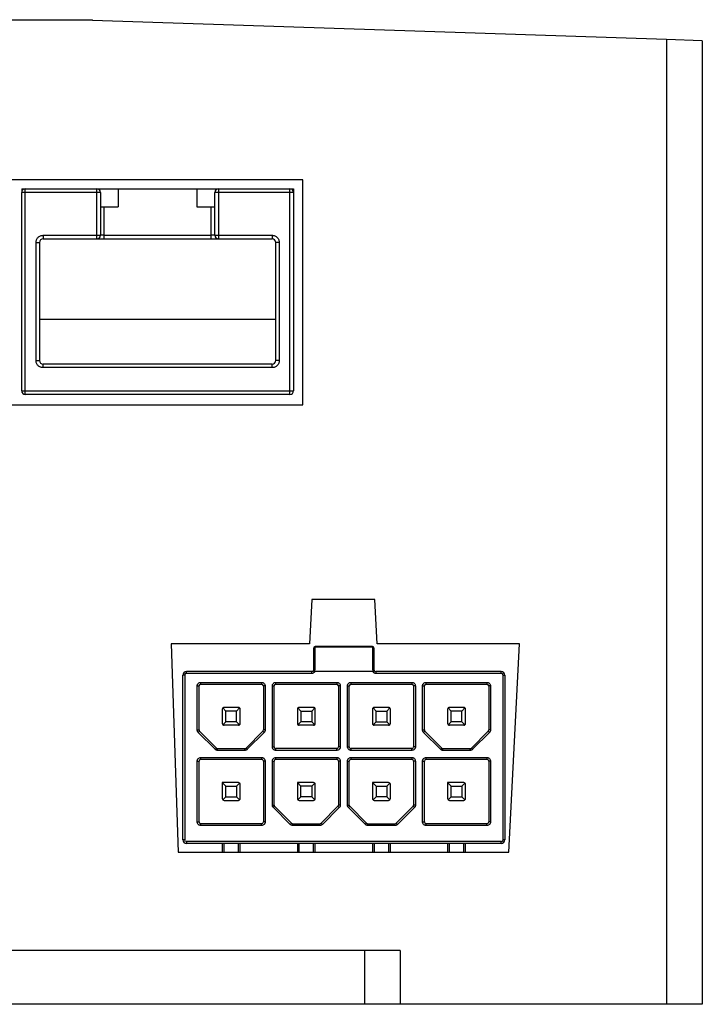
# Paper-space layout 'Sheet1(5)' of a CAD drawing. Header units: millimetres. Extents: x 25 to 1092, y 25 to 838.
# Tile 5 of 9: x 174 to 212, y 280 to 335. Entities that reach past the tile are written whole.
import ezdxf

# ---------------------------------------------------------------- set-up
doc = ezdxf.new("R2010")
doc.units = ezdxf.units.MM

psp = doc.layouts.new('Sheet1(5)')

# ---------------------------------------------------------------- linework, layer by layer
at = {"ltscale": 4}
for p, q in [((126.257, 335.284), (178.075, 335.284)), ((178.075, 335.246), (178.075, 335.284)), ((210.166, 334.168), (178.075, 335.246)), ((210.166, 334.168), (210.166, 280.228)), ((212.166, 334.101), (210.166, 334.168)), ((212.166, 334.101), (212.166, 280.228)), ((189.833, 326.328), (137.428, 326.328)), ((189.833, 313.749), (189.833, 326.328)), ((174.113, 325.828), (174.313, 325.828)), ((174.113, 325.828), (174.113, 325.628)), ((174.113, 314.528), (174.113, 325.628)), ((174.313, 325.628), (174.113, 325.628)), ((174.313, 325.828), (178.313, 325.828)), ((174.313, 325.628), (174.313, 325.828)), ((174.313, 314.528), (174.313, 325.628)), ((178.313, 325.628), (174.313, 325.628)), ((178.313, 325.628), (178.313, 325.828)), ((178.313, 325.828), (179.513, 325.828)), ((178.313, 323.228), (178.313, 325.628)), ((178.513, 325.628), (178.313, 325.628)), ((178.513, 325.628), (178.513, 323.228)), ((179.513, 325.828), (179.513, 324.828)), ((179.513, 325.828), (183.913, 325.828)), ((183.913, 325.828), (183.913, 324.828)), ((183.913, 325.828), (185.113, 325.828)), ((184.913, 323.228), (184.913, 325.628)), ((185.113, 325.628), (184.913, 325.628)), ((185.113, 325.828), (189.113, 325.828)), ((185.113, 325.828), (185.113, 325.628)), ((185.113, 325.628), (185.113, 323.228)), ((189.113, 325.628), (185.113, 325.628)), ((189.113, 325.628), (189.113, 325.828)), ((189.113, 325.828), (189.313, 325.828)), ((189.113, 314.528), (189.113, 325.628)), ((189.313, 325.628), (189.113, 325.628)), ((189.313, 325.828), (189.313, 325.628)), ((189.313, 325.628), (189.313, 314.528)), ((178.513, 324.828), (179.513, 324.828)), ((178.713, 324.828), (178.713, 323.228)), ((183.913, 324.828), (184.913, 324.828)), ((184.713, 323.228), (184.713, 324.828)), ((175.313, 323.228), (178.313, 323.228)), ((175.313, 323.228), (175.313, 323.028)), ((178.313, 323.028), (178.313, 323.228)), ((178.313, 323.228), (178.513, 323.228)), ((178.713, 323.228), (178.513, 323.228)), ((178.713, 323.228), (178.713, 323.028)), ((178.713, 323.228), (184.713, 323.228)), ((184.913, 323.228), (184.713, 323.228)), ((184.713, 323.028), (184.713, 323.228)), ((184.913, 323.228), (185.113, 323.228)), ((185.113, 323.228), (188.113, 323.228)), ((185.113, 323.228), (185.113, 323.028)), ((188.113, 323.228), (188.113, 323.028)), ((174.913, 316.228), (174.913, 322.828)), ((174.913, 322.828), (175.113, 322.828)), ((175.113, 322.828), (175.113, 316.228)), ((175.313, 323.028), (178.313, 323.028)), ((178.713, 323.028), (184.713, 323.028)), ((185.113, 323.028), (188.113, 323.028)), ((188.313, 316.228), (188.313, 322.828)), ((188.513, 322.828), (188.313, 322.828)), ((188.513, 322.828), (188.513, 316.228)), ((188.313, 318.528), (175.113, 318.528)), ((174.913, 316.228), (175.113, 316.228)), ((175.313, 315.828), (175.313, 316.028)), ((188.113, 316.028), (175.313, 316.028)), ((188.113, 315.828), (188.113, 316.028)), ((188.513, 316.228), (188.313, 316.228)), ((188.113, 315.828), (175.313, 315.828)), ((174.113, 314.528), (174.313, 314.528)), ((174.313, 314.528), (189.113, 314.528)), ((174.313, 314.328), (174.313, 314.528)), ((189.113, 314.328), (189.113, 314.528)), ((189.113, 314.528), (189.313, 314.528)), ((189.113, 314.328), (174.313, 314.328)), ((137.428, 313.749), (189.833, 313.749)), ((190.333, 302.858), (190.203, 300.378)), ((193.862, 302.858), (190.333, 302.858)), ((193.992, 300.378), (193.862, 302.858)), ((190.203, 300.378), (182.466, 300.378)), ((182.466, 300.378), (182.854, 288.728)), ((190.426, 300.128), (190.426, 298.928)), ((190.526, 300.228), (190.526, 300.213)), ((193.726, 300.228), (190.526, 300.228)), ((190.526, 299.013), (190.526, 300.213)), ((190.526, 300.213), (193.726, 300.213)), ((193.726, 300.213), (193.726, 300.228)), ((193.726, 300.213), (193.726, 299.013)), ((193.826, 298.928), (193.826, 300.128)), ((201.953, 300.378), (193.992, 300.378)), ((201.342, 288.728), (201.953, 300.378)), ((183.126, 289.428), (183.126, 298.628)), ((183.226, 298.628), (183.126, 298.628)), ((183.226, 298.628), (183.226, 289.428)), ((183.326, 298.728), (183.326, 298.828)), ((190.326, 298.828), (183.326, 298.828)), ((190.326, 298.728), (183.326, 298.728)), ((190.326, 298.728), (190.326, 298.828)), ((193.752, 298.828), (190.499, 298.828)), ((193.926, 298.728), (193.926, 298.828)), ((200.926, 298.828), (193.926, 298.828)), ((200.926, 298.728), (193.926, 298.728)), ((200.926, 298.728), (200.926, 298.828)), ((201.026, 289.428), (201.026, 298.628)), ((201.026, 298.628), (201.126, 298.628)), ((201.126, 298.628), (201.126, 289.428)), ((183.926, 295.569), (183.926, 298.028)), ((183.926, 298.028), (184.026, 298.028)), ((184.026, 295.569), (184.026, 298.028)), ((184.126, 298.228), (187.526, 298.228)), ((184.126, 298.128), (184.126, 298.228)), ((184.126, 298.128), (187.526, 298.128)), ((187.526, 298.228), (187.526, 298.128)), ((187.626, 298.028), (187.626, 295.569)), ((187.726, 298.028), (187.626, 298.028)), ((187.726, 298.028), (187.726, 295.569)), ((188.126, 294.628), (188.126, 298.028)), ((188.126, 298.028), (188.226, 298.028)), ((188.226, 294.628), (188.226, 298.028)), ((188.326, 298.228), (191.726, 298.228)), ((188.326, 298.128), (188.326, 298.228)), ((188.326, 298.128), (191.726, 298.128)), ((191.726, 298.228), (191.726, 298.128)), ((191.826, 298.028), (191.826, 294.628)), ((191.926, 298.028), (191.826, 298.028)), ((191.926, 298.028), (191.926, 294.628)), ((192.326, 294.628), (192.326, 298.028)), ((192.326, 298.028), (192.426, 298.028)), ((192.426, 294.628), (192.426, 298.028)), ((192.526, 298.228), (195.926, 298.228)), ((192.526, 298.128), (192.526, 298.228)), ((192.526, 298.128), (195.926, 298.128)), ((195.926, 298.228), (195.926, 298.128)), ((196.026, 298.028), (196.026, 294.628)), ((196.126, 298.028), (196.026, 298.028)), ((196.126, 298.028), (196.126, 294.628)), ((196.526, 295.569), (196.526, 298.028)), ((196.526, 298.028), (196.626, 298.028)), ((196.626, 295.569), (196.626, 298.028)), ((196.726, 298.228), (200.126, 298.228)), ((196.726, 298.128), (196.726, 298.228)), ((196.726, 298.128), (200.126, 298.128)), ((200.126, 298.228), (200.126, 298.128)), ((200.226, 298.028), (200.226, 295.569)), ((200.326, 298.028), (200.226, 298.028)), ((200.326, 298.028), (200.326, 295.569)), ((185.526, 296.628), (185.355, 296.798)), ((186.226, 296.828), (185.426, 296.828)), ((186.296, 296.798), (186.126, 296.628)), ((189.555, 296.798), (189.726, 296.628)), ((190.426, 296.828), (189.626, 296.828)), ((190.496, 296.798), (190.326, 296.628)), ((193.755, 296.798), (193.926, 296.628)), ((194.626, 296.828), (193.826, 296.828)), ((194.526, 296.628), (194.696, 296.798)), ((198.126, 296.628), (197.955, 296.798)), ((198.826, 296.828), (198.026, 296.828)), ((198.896, 296.798), (198.726, 296.628)), ((185.326, 296.728), (185.326, 295.928)), ((185.526, 296.028), (185.526, 296.628)), ((186.126, 296.628), (185.526, 296.628)), ((186.126, 296.028), (186.126, 296.628)), ((186.326, 295.928), (186.326, 296.728)), ((189.526, 296.728), (189.526, 295.928)), ((189.726, 296.628), (190.326, 296.628)), ((189.726, 296.628), (189.726, 296.028)), ((190.326, 296.628), (190.326, 296.028)), ((190.526, 295.928), (190.526, 296.728)), ((193.726, 296.728), (193.726, 295.928)), ((193.926, 296.628), (194.526, 296.628)), ((193.926, 296.028), (193.926, 296.628)), ((194.526, 296.628), (194.526, 296.028)), ((194.726, 295.928), (194.726, 296.728)), ((197.926, 296.728), (197.926, 295.928)), ((198.126, 296.028), (198.126, 296.628)), ((198.726, 296.628), (198.126, 296.628)), ((198.726, 296.028), (198.726, 296.628)), ((198.926, 295.928), (198.926, 296.728)), ((185.526, 296.028), (185.355, 295.857)), ((186.226, 295.828), (185.426, 295.828)), ((186.126, 296.028), (185.526, 296.028)), ((186.296, 295.857), (186.126, 296.028)), ((189.726, 296.028), (189.555, 295.857)), ((190.426, 295.828), (189.626, 295.828)), ((190.326, 296.028), (189.726, 296.028)), ((190.326, 296.028), (190.496, 295.857)), ((193.755, 295.857), (193.926, 296.028)), ((194.626, 295.828), (193.826, 295.828)), ((193.926, 296.028), (194.526, 296.028)), ((194.526, 296.028), (194.696, 295.857)), ((198.126, 296.028), (197.955, 295.857)), ((198.826, 295.828), (198.026, 295.828)), ((198.726, 296.028), (198.126, 296.028)), ((198.896, 295.857), (198.726, 296.028)), ((183.926, 295.569), (184.026, 295.569)), ((183.984, 295.428), (184.055, 295.498)), ((184.926, 294.486), (183.984, 295.428)), ((184.055, 295.498), (184.996, 294.557)), ((186.655, 294.557), (187.596, 295.498)), ((187.667, 295.428), (186.726, 294.486)), ((187.667, 295.428), (187.596, 295.498)), ((187.726, 295.569), (187.626, 295.569)), ((196.526, 295.569), (196.626, 295.569)), ((196.584, 295.428), (196.655, 295.498)), ((197.526, 294.486), (196.584, 295.428)), ((196.655, 295.498), (197.596, 294.557)), ((199.255, 294.557), (200.196, 295.498)), ((200.267, 295.428), (199.326, 294.486)), ((200.267, 295.428), (200.196, 295.498)), ((200.326, 295.569), (200.226, 295.569)), ((184.926, 294.486), (184.996, 294.557)), ((186.726, 294.486), (186.655, 294.557)), ((188.126, 294.628), (188.226, 294.628)), ((191.926, 294.628), (191.826, 294.628)), ((192.326, 294.628), (192.426, 294.628)), ((196.126, 294.628), (196.026, 294.628)), ((197.526, 294.486), (197.596, 294.557)), ((199.326, 294.486), (199.255, 294.557)), ((184.126, 294.028), (187.526, 294.028)), ((184.126, 293.928), (184.126, 294.028)), ((185.067, 294.428), (185.067, 294.528)), ((185.067, 294.528), (186.584, 294.528)), ((186.584, 294.428), (185.067, 294.428)), ((186.584, 294.428), (186.584, 294.528)), ((187.526, 294.028), (187.526, 293.928)), ((188.326, 294.428), (188.326, 294.528)), ((191.726, 294.528), (188.326, 294.528)), ((191.726, 294.428), (188.326, 294.428)), ((188.326, 294.028), (191.726, 294.028)), ((188.326, 293.928), (188.326, 294.028)), ((191.726, 294.428), (191.726, 294.528)), ((191.726, 294.028), (191.726, 293.928)), ((192.526, 294.428), (192.526, 294.528)), ((195.926, 294.528), (192.526, 294.528)), ((195.926, 294.428), (192.526, 294.428)), ((192.526, 294.028), (195.926, 294.028)), ((192.526, 293.928), (192.526, 294.028)), ((195.926, 294.428), (195.926, 294.528)), ((195.926, 294.028), (195.926, 293.928)), ((196.726, 294.028), (200.126, 294.028)), ((196.726, 293.928), (196.726, 294.028)), ((197.667, 294.428), (197.667, 294.528)), ((197.667, 294.528), (199.184, 294.528)), ((199.184, 294.428), (197.667, 294.428)), ((199.184, 294.428), (199.184, 294.528)), ((200.126, 294.028), (200.126, 293.928)), ((183.926, 290.428), (183.926, 293.828)), ((183.926, 293.828), (184.026, 293.828)), ((184.026, 290.428), (184.026, 293.828)), ((184.126, 293.928), (187.526, 293.928)), ((187.626, 293.828), (187.626, 290.428)), ((187.726, 293.828), (187.626, 293.828)), ((187.726, 293.828), (187.726, 290.428)), ((188.126, 291.369), (188.126, 293.828)), ((188.126, 293.828), (188.226, 293.828)), ((188.226, 291.369), (188.226, 293.828)), ((188.326, 293.928), (191.726, 293.928)), ((191.826, 293.828), (191.826, 291.369)), ((191.926, 293.828), (191.826, 293.828)), ((191.926, 293.828), (191.926, 291.369)), ((192.326, 291.369), (192.326, 293.828)), ((192.326, 293.828), (192.426, 293.828)), ((192.426, 291.369), (192.426, 293.828)), ((192.526, 293.928), (195.926, 293.928)), ((196.026, 293.828), (196.026, 291.369)), ((196.126, 293.828), (196.026, 293.828)), ((196.126, 293.828), (196.126, 291.369)), ((196.526, 290.428), (196.526, 293.828)), ((196.526, 293.828), (196.626, 293.828)), ((196.626, 290.428), (196.626, 293.828)), ((196.726, 293.928), (200.126, 293.928)), ((200.226, 293.828), (200.226, 290.428)), ((200.326, 293.828), (200.226, 293.828)), ((200.326, 293.828), (200.326, 290.428)), ((185.326, 292.628), (185.526, 292.428)), ((186.226, 292.628), (185.326, 292.628)), ((185.326, 292.628), (185.326, 291.728)), ((185.526, 291.828), (185.526, 292.428)), ((185.526, 292.428), (186.126, 292.428)), ((186.126, 292.428), (186.296, 292.598)), ((186.126, 292.428), (186.126, 291.828)), ((186.326, 291.728), (186.326, 292.528)), ((189.726, 292.428), (189.526, 292.628)), ((190.426, 292.628), (189.526, 292.628)), ((189.526, 292.628), (189.526, 291.728)), ((189.726, 291.828), (189.726, 292.428)), ((190.326, 292.428), (189.726, 292.428)), ((190.496, 292.598), (190.326, 292.428)), ((190.326, 292.428), (190.326, 291.828)), ((190.526, 291.728), (190.526, 292.528)), ((193.726, 292.628), (193.926, 292.428)), ((194.626, 292.628), (193.726, 292.628)), ((193.726, 292.628), (193.726, 291.728)), ((193.926, 292.428), (194.526, 292.428)), ((193.926, 292.428), (193.926, 291.828)), ((194.696, 292.598), (194.526, 292.428)), ((194.526, 292.428), (194.526, 291.828)), ((194.726, 291.728), (194.726, 292.528)), ((197.926, 292.628), (198.126, 292.428)), ((198.826, 292.628), (197.926, 292.628)), ((197.926, 292.628), (197.926, 291.728)), ((198.126, 292.428), (198.726, 292.428)), ((198.126, 291.828), (198.126, 292.428)), ((198.726, 292.428), (198.896, 292.598)), ((198.726, 292.428), (198.726, 291.828)), ((198.926, 291.728), (198.926, 292.528)), ((185.355, 291.657), (185.526, 291.828)), ((185.526, 291.828), (186.126, 291.828)), ((186.126, 291.828), (186.296, 291.657)), ((189.726, 291.828), (189.555, 291.657)), ((190.326, 291.828), (189.726, 291.828)), ((190.496, 291.657), (190.326, 291.828)), ((193.926, 291.828), (193.755, 291.657)), ((194.526, 291.828), (193.926, 291.828)), ((194.526, 291.828), (194.696, 291.657)), ((197.955, 291.657), (198.126, 291.828)), ((198.126, 291.828), (198.726, 291.828)), ((198.726, 291.828), (198.896, 291.657)), ((185.426, 291.628), (186.226, 291.628)), ((188.126, 291.369), (188.226, 291.369)), ((188.184, 291.228), (188.255, 291.298)), ((188.255, 291.298), (189.196, 290.357)), ((189.626, 291.628), (190.426, 291.628)), ((190.855, 290.357), (191.796, 291.298)), ((191.867, 291.228), (191.796, 291.298)), ((191.926, 291.369), (191.826, 291.369)), ((192.326, 291.369), (192.426, 291.369)), ((192.384, 291.228), (192.455, 291.298)), ((192.455, 291.298), (193.396, 290.357)), ((193.826, 291.628), (194.626, 291.628)), ((195.055, 290.357), (195.996, 291.298)), ((196.067, 291.228), (195.996, 291.298)), ((196.126, 291.369), (196.026, 291.369)), ((198.026, 291.628), (198.826, 291.628)), ((189.126, 290.286), (188.184, 291.228)), ((191.867, 291.228), (190.926, 290.286)), ((193.326, 290.286), (192.384, 291.228)), ((196.067, 291.228), (195.126, 290.286)), ((183.926, 290.428), (184.026, 290.428)), ((184.126, 290.228), (184.126, 290.328)), ((187.526, 290.328), (184.126, 290.328)), ((187.526, 290.228), (184.126, 290.228)), ((187.526, 290.228), (187.526, 290.328)), ((187.726, 290.428), (187.626, 290.428)), ((189.126, 290.286), (189.196, 290.357)), ((189.267, 290.228), (189.267, 290.328)), ((189.267, 290.328), (190.784, 290.328)), ((190.784, 290.228), (189.267, 290.228)), ((190.784, 290.228), (190.784, 290.328)), ((190.926, 290.286), (190.855, 290.357)), ((193.326, 290.286), (193.396, 290.357)), ((193.467, 290.228), (193.467, 290.328)), ((193.467, 290.328), (194.984, 290.328)), ((194.984, 290.228), (193.467, 290.228)), ((194.984, 290.228), (194.984, 290.328)), ((195.126, 290.286), (195.055, 290.357)), ((196.526, 290.428), (196.626, 290.428)), ((196.726, 290.228), (196.726, 290.328)), ((200.126, 290.328), (196.726, 290.328)), ((200.126, 290.228), (196.726, 290.228)), ((200.126, 290.228), (200.126, 290.328)), ((200.326, 290.428), (200.226, 290.428)), ((183.226, 289.428), (183.126, 289.428)), ((200.926, 289.328), (183.326, 289.328)), ((183.326, 289.328), (183.326, 289.228)), ((200.926, 289.228), (183.326, 289.228)), ((185.326, 289.228), (185.326, 288.728)), ((185.426, 288.728), (185.426, 289.228)), ((186.226, 288.728), (186.226, 289.228)), ((186.326, 288.728), (186.326, 289.228)), ((189.526, 289.228), (189.526, 288.728)), ((189.626, 288.728), (189.626, 289.228)), ((190.426, 288.728), (190.426, 289.228)), ((190.526, 288.728), (190.526, 289.228)), ((193.726, 289.228), (193.726, 288.728)), ((193.826, 289.228), (193.826, 288.728)), ((194.626, 289.228), (194.626, 288.728)), ((194.726, 288.728), (194.726, 289.228)), ((197.926, 289.228), (197.926, 288.728)), ((198.026, 288.728), (198.026, 289.228)), ((198.826, 288.728), (198.826, 289.228)), ((198.926, 288.728), (198.926, 289.228)), ((200.926, 289.228), (200.926, 289.328)), ((201.126, 289.428), (201.026, 289.428)), ((182.854, 288.728), (201.342, 288.728)), ((193.271, 283.228), (171.061, 283.228)), ((193.271, 283.228), (193.271, 280.228)), ((195.271, 283.228), (193.271, 283.228)), ((195.271, 283.228), (195.271, 280.228)), ((193.271, 280.228), (171.061, 280.228)), ((195.271, 280.228), (193.271, 280.228)), ((210.166, 280.228), (195.271, 280.228)), ((212.166, 280.228), (210.166, 280.228))]:
    psp.add_line(p, q, dxfattribs=at)
at = {"ltscale": 16}
for centre, radius, start, end in [((174.313, 325.628), 0.2, 90, 180), ((178.313, 325.628), 0.2, 0, 90), ((185.113, 325.628), 0.2, 90, 180), ((189.113, 325.628), 0.2, 0, 90), ((178.313, 323.228), 0.2, 270, 0), ((185.113, 323.228), 0.2, 180, 270), ((175.313, 322.828), 0.2, 90, 180), ((188.113, 322.828), 0.2, 0, 90), ((175.313, 316.228), 0.2, 180, 270), ((188.113, 316.228), 0.2, 270, 0), ((174.313, 314.528), 0.2, 180, 270), ((189.113, 314.528), 0.2, 270, 0), ((190.526, 300.128), 0.1, 90, 180), ((190.519, 300.12), 0.0934, 85.7149, 174.9513), ((193.726, 300.128), 0.1, 0, 90), ((193.733, 300.12), 0.0934, 5.0487, 94.2851), ((190.519, 298.92), 0.0934, 85.7149, 174.9513), ((193.733, 298.92), 0.0934, 5.0487, 94.2851), ((183.326, 298.628), 0.2, 90, 180), ((190.326, 298.928), 0.1, 270, 308.9424), ((193.926, 298.928), 0.1, 231.0576, 270), ((200.926, 298.628), 0.2, 0, 90), ((184.126, 298.028), 0.1, 90, 180), ((187.526, 298.028), 0.1, 0, 90), ((188.326, 298.028), 0.1, 90, 180), ((191.726, 298.028), 0.1, 0, 90), ((192.526, 298.028), 0.1, 90, 180), ((195.926, 298.028), 0.1, 0, 90), ((196.726, 298.028), 0.1, 90, 180), ((200.126, 298.028), 0.1, 0, 90), ((185.426, 296.728), 0.1, 135, 180), ((185.426, 296.728), 0.1, 90, 135), ((186.226, 296.728), 0.1, 45, 90), ((186.226, 296.728), 0.1, 0, 45), ((189.626, 296.728), 0.1, 135, 180), ((189.626, 296.728), 0.1, 90, 135), ((190.426, 296.728), 0.1, 45, 90), ((190.426, 296.728), 0.1, 0, 45), ((193.826, 296.728), 0.1, 135, 180), ((193.826, 296.728), 0.1, 90, 135), ((194.626, 296.728), 0.1, 45, 90), ((194.626, 296.728), 0.1, 0, 45), ((198.026, 296.728), 0.1, 135, 180), ((198.026, 296.728), 0.1, 90, 135), ((198.826, 296.728), 0.1, 45, 90), ((198.826, 296.728), 0.1, 0, 45), ((185.426, 295.928), 0.1, 180, 225), ((185.426, 295.928), 0.1, 225, 270), ((186.226, 295.928), 0.1, 270, 315), ((186.226, 295.928), 0.1, 315, 0), ((189.626, 295.928), 0.1, 180, 225), ((189.626, 295.928), 0.1, 225, 270), ((190.426, 295.928), 0.1, 270, 315), ((190.426, 295.928), 0.1, 315, 0), ((193.826, 295.928), 0.1, 180, 225), ((193.826, 295.928), 0.1, 225, 270), ((194.626, 295.928), 0.1, 270, 315), ((194.626, 295.928), 0.1, 315, 0), ((198.026, 295.928), 0.1, 180, 225), ((198.026, 295.928), 0.1, 225, 270), ((198.826, 295.928), 0.1, 270, 315), ((198.826, 295.928), 0.1, 315, 0), ((184.126, 295.569), 0.1, 180, 225), ((187.526, 295.569), 0.1, 315, 0), ((196.726, 295.569), 0.1, 180, 225), ((200.126, 295.569), 0.1, 315, 0), ((185.067, 294.628), 0.1, 225, 270), ((186.584, 294.628), 0.1, 270, 315), ((188.326, 294.628), 0.1, 180, 270), ((191.726, 294.628), 0.1, 270, 0), ((192.526, 294.628), 0.1, 180, 270), ((195.926, 294.628), 0.1, 270, 0), ((197.667, 294.628), 0.1, 225, 270), ((199.184, 294.628), 0.1, 270, 315), ((184.126, 293.828), 0.1, 90, 180), ((187.526, 293.828), 0.1, 0, 90), ((188.326, 293.828), 0.1, 90, 180), ((191.726, 293.828), 0.1, 0, 90), ((192.526, 293.828), 0.1, 90, 180), ((195.926, 293.828), 0.1, 0, 90), ((196.726, 293.828), 0.1, 90, 180), ((200.126, 293.828), 0.1, 0, 90), ((186.226, 292.528), 0.1, 45, 90), ((186.226, 292.528), 0.1, 0, 45), ((190.426, 292.528), 0.1, 45, 90), ((190.426, 292.528), 0.1, 0, 45), ((194.626, 292.528), 0.1, 45, 90), ((194.626, 292.528), 0.1, 0, 45), ((198.826, 292.528), 0.1, 45, 90), ((198.826, 292.528), 0.1, 0, 45), ((185.426, 291.728), 0.1, 180, 225), ((185.426, 291.728), 0.1, 225, 270), ((186.226, 291.728), 0.1, 270, 315), ((186.226, 291.728), 0.1, 315, 0), ((188.326, 291.369), 0.1, 180, 225), ((189.626, 291.728), 0.1, 180, 225), ((189.626, 291.728), 0.1, 225, 270), ((190.426, 291.728), 0.1, 270, 315), ((190.426, 291.728), 0.1, 315, 0), ((191.726, 291.369), 0.1, 315, 0), ((192.526, 291.369), 0.1, 180, 225), ((193.826, 291.728), 0.1, 180, 225), ((193.826, 291.728), 0.1, 225, 270), ((194.626, 291.728), 0.1, 270, 315), ((194.626, 291.728), 0.1, 315, 0), ((195.926, 291.369), 0.1, 315, 0), ((198.026, 291.728), 0.1, 180, 225), ((198.026, 291.728), 0.1, 225, 270), ((198.826, 291.728), 0.1, 270, 315), ((198.826, 291.728), 0.1, 315, 0), ((184.126, 290.428), 0.1, 180, 270), ((187.526, 290.428), 0.1, 270, 0), ((189.267, 290.428), 0.1, 225, 270), ((190.784, 290.428), 0.1, 270, 315), ((193.467, 290.428), 0.1, 225, 270), ((194.984, 290.428), 0.1, 270, 315), ((196.726, 290.428), 0.1, 180, 270), ((200.126, 290.428), 0.1, 270, 0), ((183.326, 289.428), 0.2, 180, 270), ((200.926, 289.428), 0.2, 270, 0)]:
    psp.add_arc(centre, radius, start, end, dxfattribs=at)
at = {"ltscale": 4}
for points, knots in [([(174.913, 322.828), (174.914, 322.844), (174.915, 322.878), (174.925, 322.927), (174.943, 322.985), (174.976, 323.049), (175.028, 323.112), (175.092, 323.164), (175.163, 323.201), (175.238, 323.224), (175.288, 323.226), (175.313, 323.228)], [0, 0, 0, 0, 0.079597, 0.159223, 0.240129, 0.368602, 0.500069, 0.628543, 0.760011, 0.879282, 1, 1, 1, 1]), ([(188.113, 323.228), (188.13, 323.227), (188.163, 323.226), (188.213, 323.216), (188.27, 323.198), (188.334, 323.165), (188.398, 323.113), (188.45, 323.049), (188.486, 322.978), (188.509, 322.903), (188.512, 322.853), (188.513, 322.828)], [0, 0, 0, 0, 0.0795968, 0.1592228, 0.2401291, 0.3686016, 0.5000689, 0.6285428, 0.7600114, 0.8792821, 1, 1, 1, 1]), ([(184.713, 323.028), (184.819, 323.028), (184.921, 323.028), (185.071, 323.028), (185.113, 323.028), (185.113, 323.028)], [0, 0, 0, 0, 0.5, 0.5, 1, 1, 1, 1]), ([(175.313, 315.828), (175.297, 315.828), (175.263, 315.83), (175.214, 315.839), (175.156, 315.858), (175.092, 315.891), (175.029, 315.943), (174.977, 316.006), (174.94, 316.077), (174.917, 316.152), (174.915, 316.202), (174.913, 316.228)], [0, 0, 0, 0, 0.079597, 0.159223, 0.240129, 0.368602, 0.500069, 0.628543, 0.760011, 0.879282, 1, 1, 1, 1]), ([(188.513, 316.228), (188.513, 316.211), (188.511, 316.178), (188.502, 316.128), (188.483, 316.071), (188.45, 316.007), (188.398, 315.943), (188.335, 315.891), (188.264, 315.855), (188.189, 315.832), (188.139, 315.829), (188.113, 315.828)], [0, 0, 0, 0, 0.079597, 0.159223, 0.240129, 0.368602, 0.500069, 0.628543, 0.760011, 0.879282, 1, 1, 1, 1]), ([(183.326, 298.728), (183.317, 298.727), (183.3, 298.726), (183.275, 298.715), (183.251, 298.697), (183.23, 298.667), (183.227, 298.641), (183.226, 298.628)], [0, 0, 0, 0, 0.167535, 0.330448, 0.500633, 0.74883, 1, 1, 1, 1]), ([(190.499, 298.828), (190.493, 298.818), (190.48, 298.798), (190.455, 298.774), (190.422, 298.751), (190.378, 298.731), (190.343, 298.729), (190.326, 298.728)], [0, 0, 0, 0, 0.1669756, 0.3320356, 0.5003421, 0.7494255, 1, 1, 1, 1]), ([(190.431, 298.842), (190.425, 298.845), (190.413, 298.852), (190.398, 298.855), (190.392, 298.852), (190.389, 298.85)], [0, 0, 0, 0, 0.295599, 0.628645, 1, 1, 1, 1]), ([(190.499, 298.828), (190.488, 298.828), (190.477, 298.829), (190.466, 298.83), (190.458, 298.832), (190.449, 298.834), (190.442, 298.837), (190.438, 298.839), (190.434, 298.84), (190.431, 298.842)], [0, 0, 0, 0, 0.00003277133, 0.00003277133, 0.00003277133, 0.00006037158, 0.00006037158, 0.00006037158, 0.00007541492, 0.00007541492, 0.00007541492, 0.00007541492]), ([(193.821, 298.842), (193.815, 298.839), (193.807, 298.836), (193.799, 298.833), (193.791, 298.831), (193.782, 298.83), (193.773, 298.829), (193.766, 298.828), (193.759, 298.828), (193.752, 298.828)], [0, 0, 0, 0, 0.00002751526, 0.00002751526, 0.00002751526, 0.00005470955, 0.00005470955, 0.00005470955, 0.00007525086, 0.00007525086, 0.00007525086, 0.00007525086]), ([(193.926, 298.728), (193.914, 298.728), (193.891, 298.729), (193.857, 298.739), (193.82, 298.756), (193.782, 298.784), (193.762, 298.813), (193.752, 298.828)], [0, 0, 0, 0, 0.166976, 0.332036, 0.500342, 0.749425, 1, 1, 1, 1]), ([(193.863, 298.85), (193.859, 298.852), (193.853, 298.855), (193.838, 298.852), (193.826, 298.845), (193.821, 298.842)], [0, 0, 0, 0, 0.371355, 0.704401, 1, 1, 1, 1]), ([(201.026, 298.628), (201.025, 298.636), (201.024, 298.654), (201.013, 298.678), (200.995, 298.702), (200.965, 298.724), (200.939, 298.726), (200.926, 298.728)], [0, 0, 0, 0, 0.167535, 0.330448, 0.500633, 0.74883, 1, 1, 1, 1]), ([(183.926, 298.028), (183.926, 298.041), (183.928, 298.067), (183.939, 298.105), (183.958, 298.139), (183.991, 298.179), (184.047, 298.22), (184.099, 298.225), (184.126, 298.228)], [0, 0, 0, 0, 0.1272, 0.249746, 0.3727, 0.501075, 0.749743, 1, 1, 1, 1]), ([(187.526, 298.228), (187.539, 298.227), (187.565, 298.226), (187.603, 298.214), (187.637, 298.196), (187.677, 298.162), (187.718, 298.107), (187.723, 298.054), (187.726, 298.028)], [0, 0, 0, 0, 0.1272, 0.249746, 0.3727, 0.501075, 0.749743, 1, 1, 1, 1]), ([(188.126, 298.028), (188.126, 298.041), (188.128, 298.067), (188.139, 298.105), (188.158, 298.139), (188.191, 298.179), (188.247, 298.22), (188.299, 298.225), (188.326, 298.228)], [0, 0, 0, 0, 0.1272, 0.249746, 0.3727, 0.501075, 0.749743, 1, 1, 1, 1]), ([(191.726, 298.228), (191.739, 298.227), (191.765, 298.226), (191.803, 298.214), (191.837, 298.196), (191.877, 298.162), (191.918, 298.107), (191.923, 298.054), (191.926, 298.028)], [0, 0, 0, 0, 0.1272, 0.249746, 0.3727, 0.501075, 0.749743, 1, 1, 1, 1]), ([(192.326, 298.028), (192.326, 298.041), (192.328, 298.067), (192.339, 298.105), (192.358, 298.139), (192.391, 298.179), (192.447, 298.22), (192.499, 298.225), (192.526, 298.228)], [0, 0, 0, 0, 0.1272, 0.249746, 0.3727, 0.501075, 0.749743, 1, 1, 1, 1]), ([(195.926, 298.228), (195.939, 298.227), (195.965, 298.226), (196.003, 298.214), (196.037, 298.196), (196.077, 298.162), (196.118, 298.107), (196.123, 298.054), (196.126, 298.028)], [0, 0, 0, 0, 0.1272, 0.249746, 0.3727, 0.501075, 0.749743, 1, 1, 1, 1]), ([(196.526, 298.028), (196.526, 298.041), (196.528, 298.067), (196.539, 298.105), (196.558, 298.139), (196.591, 298.179), (196.647, 298.22), (196.699, 298.225), (196.726, 298.228)], [0, 0, 0, 0, 0.1272, 0.249746, 0.3727, 0.501075, 0.749743, 1, 1, 1, 1]), ([(200.126, 298.228), (200.139, 298.227), (200.165, 298.226), (200.203, 298.214), (200.237, 298.196), (200.277, 298.162), (200.318, 298.107), (200.323, 298.054), (200.326, 298.028)], [0, 0, 0, 0, 0.1272, 0.249746, 0.3727, 0.501075, 0.749743, 1, 1, 1, 1]), ([(183.984, 295.428), (183.975, 295.438), (183.958, 295.457), (183.939, 295.492), (183.928, 295.53), (183.926, 295.556), (183.926, 295.569)], [0, 0, 0, 0, 0.255091, 0.5, 0.744909, 1, 1, 1, 1]), ([(187.726, 295.569), (187.725, 295.556), (187.724, 295.53), (187.712, 295.492), (187.694, 295.457), (187.676, 295.438), (187.667, 295.428)], [0, 0, 0, 0, 0.255091, 0.5, 0.744909, 1, 1, 1, 1]), ([(196.584, 295.428), (196.575, 295.438), (196.558, 295.457), (196.539, 295.492), (196.528, 295.53), (196.526, 295.556), (196.526, 295.569)], [0, 0, 0, 0, 0.255091, 0.5, 0.744909, 1, 1, 1, 1]), ([(200.326, 295.569), (200.325, 295.556), (200.324, 295.53), (200.312, 295.492), (200.294, 295.457), (200.276, 295.438), (200.267, 295.428)], [0, 0, 0, 0, 0.255091, 0.5, 0.744909, 1, 1, 1, 1]), ([(188.326, 294.428), (188.312, 294.428), (188.286, 294.43), (188.249, 294.441), (188.214, 294.46), (188.174, 294.493), (188.134, 294.549), (188.128, 294.601), (188.126, 294.628)], [0, 0, 0, 0, 0.1272, 0.249746, 0.3727, 0.501075, 0.749743, 1, 1, 1, 1]), ([(191.926, 294.628), (191.925, 294.614), (191.924, 294.588), (191.912, 294.551), (191.893, 294.516), (191.86, 294.476), (191.805, 294.436), (191.752, 294.43), (191.726, 294.428)], [0, 0, 0, 0, 0.1272, 0.249746, 0.3727, 0.501075, 0.749743, 1, 1, 1, 1]), ([(192.526, 294.428), (192.512, 294.428), (192.486, 294.43), (192.449, 294.441), (192.414, 294.46), (192.374, 294.493), (192.334, 294.549), (192.328, 294.601), (192.326, 294.628)], [0, 0, 0, 0, 0.1272, 0.249746, 0.3727, 0.501075, 0.749743, 1, 1, 1, 1]), ([(196.126, 294.628), (196.125, 294.614), (196.124, 294.588), (196.112, 294.551), (196.093, 294.516), (196.06, 294.476), (196.005, 294.436), (195.952, 294.43), (195.926, 294.428)], [0, 0, 0, 0, 0.1272, 0.249746, 0.3727, 0.501075, 0.749743, 1, 1, 1, 1]), ([(183.926, 293.828), (183.926, 293.841), (183.928, 293.867), (183.939, 293.905), (183.958, 293.939), (183.991, 293.979), (184.047, 294.02), (184.099, 294.025), (184.126, 294.028)], [0, 0, 0, 0, 0.1272, 0.249746, 0.3727, 0.501075, 0.749743, 1, 1, 1, 1]), ([(185.067, 294.428), (185.054, 294.428), (185.027, 294.43), (184.99, 294.441), (184.955, 294.46), (184.936, 294.477), (184.926, 294.486)], [0, 0, 0, 0, 0.255091, 0.5, 0.744909, 1, 1, 1, 1]), ([(186.726, 294.486), (186.716, 294.477), (186.696, 294.46), (186.661, 294.441), (186.624, 294.43), (186.598, 294.428), (186.584, 294.428)], [0, 0, 0, 0, 0.255091, 0.5, 0.744909, 1, 1, 1, 1]), ([(187.526, 294.028), (187.539, 294.027), (187.565, 294.026), (187.603, 294.014), (187.637, 293.996), (187.677, 293.962), (187.718, 293.907), (187.723, 293.854), (187.726, 293.828)], [0, 0, 0, 0, 0.1272, 0.249746, 0.3727, 0.501075, 0.749743, 1, 1, 1, 1]), ([(188.126, 293.828), (188.126, 293.841), (188.128, 293.867), (188.139, 293.905), (188.158, 293.939), (188.191, 293.979), (188.247, 294.02), (188.299, 294.025), (188.326, 294.028)], [0, 0, 0, 0, 0.1272, 0.249746, 0.3727, 0.501075, 0.749743, 1, 1, 1, 1]), ([(191.726, 294.028), (191.739, 294.027), (191.765, 294.026), (191.803, 294.014), (191.837, 293.996), (191.877, 293.962), (191.918, 293.907), (191.923, 293.854), (191.926, 293.828)], [0, 0, 0, 0, 0.1272, 0.249746, 0.3727, 0.501075, 0.749743, 1, 1, 1, 1]), ([(192.326, 293.828), (192.326, 293.841), (192.328, 293.867), (192.339, 293.905), (192.358, 293.939), (192.391, 293.979), (192.447, 294.02), (192.499, 294.025), (192.526, 294.028)], [0, 0, 0, 0, 0.1272, 0.249746, 0.3727, 0.501075, 0.749743, 1, 1, 1, 1]), ([(195.926, 294.028), (195.939, 294.027), (195.965, 294.026), (196.003, 294.014), (196.037, 293.996), (196.077, 293.962), (196.118, 293.907), (196.123, 293.854), (196.126, 293.828)], [0, 0, 0, 0, 0.1272, 0.249746, 0.3727, 0.501075, 0.749743, 1, 1, 1, 1]), ([(196.526, 293.828), (196.526, 293.841), (196.528, 293.867), (196.539, 293.905), (196.558, 293.939), (196.591, 293.979), (196.647, 294.02), (196.699, 294.025), (196.726, 294.028)], [0, 0, 0, 0, 0.1272, 0.249746, 0.3727, 0.501075, 0.749743, 1, 1, 1, 1]), ([(197.667, 294.428), (197.654, 294.428), (197.627, 294.43), (197.59, 294.441), (197.555, 294.46), (197.536, 294.477), (197.526, 294.486)], [0, 0, 0, 0, 0.255091, 0.5, 0.744909, 1, 1, 1, 1]), ([(199.326, 294.486), (199.316, 294.477), (199.296, 294.46), (199.261, 294.441), (199.224, 294.43), (199.198, 294.428), (199.184, 294.428)], [0, 0, 0, 0, 0.255091, 0.5, 0.744909, 1, 1, 1, 1]), ([(200.126, 294.028), (200.139, 294.027), (200.165, 294.026), (200.203, 294.014), (200.237, 293.996), (200.277, 293.962), (200.318, 293.907), (200.323, 293.854), (200.326, 293.828)], [0, 0, 0, 0, 0.1272, 0.249746, 0.3727, 0.501075, 0.749743, 1, 1, 1, 1]), ([(188.184, 291.228), (188.175, 291.238), (188.158, 291.257), (188.139, 291.292), (188.128, 291.33), (188.126, 291.356), (188.126, 291.369)], [0, 0, 0, 0, 0.255091, 0.5, 0.744909, 1, 1, 1, 1]), ([(191.926, 291.369), (191.925, 291.356), (191.924, 291.33), (191.912, 291.292), (191.894, 291.257), (191.876, 291.238), (191.867, 291.228)], [0, 0, 0, 0, 0.255091, 0.5, 0.744909, 1, 1, 1, 1]), ([(192.384, 291.228), (192.375, 291.238), (192.358, 291.257), (192.339, 291.292), (192.328, 291.33), (192.326, 291.356), (192.326, 291.369)], [0, 0, 0, 0, 0.255091, 0.5, 0.744909, 1, 1, 1, 1]), ([(196.126, 291.369), (196.125, 291.356), (196.124, 291.33), (196.112, 291.292), (196.094, 291.257), (196.076, 291.238), (196.067, 291.228)], [0, 0, 0, 0, 0.255091, 0.5, 0.744909, 1, 1, 1, 1]), ([(184.126, 290.228), (184.112, 290.228), (184.086, 290.23), (184.049, 290.241), (184.014, 290.26), (183.974, 290.293), (183.934, 290.349), (183.928, 290.401), (183.926, 290.428)], [0, 0, 0, 0, 0.1272, 0.249746, 0.3727, 0.501075, 0.749743, 1, 1, 1, 1]), ([(187.726, 290.428), (187.725, 290.414), (187.724, 290.388), (187.712, 290.351), (187.693, 290.316), (187.66, 290.276), (187.605, 290.236), (187.552, 290.23), (187.526, 290.228)], [0, 0, 0, 0, 0.1272, 0.249746, 0.3727, 0.501075, 0.749743, 1, 1, 1, 1]), ([(189.267, 290.228), (189.254, 290.228), (189.227, 290.23), (189.19, 290.241), (189.155, 290.26), (189.136, 290.277), (189.126, 290.286)], [0, 0, 0, 0, 0.255091, 0.5, 0.744909, 1, 1, 1, 1]), ([(190.926, 290.286), (190.916, 290.277), (190.896, 290.26), (190.861, 290.241), (190.824, 290.23), (190.798, 290.228), (190.784, 290.228)], [0, 0, 0, 0, 0.2550909, 0.5, 0.7449091, 1, 1, 1, 1]), ([(193.467, 290.228), (193.454, 290.228), (193.427, 290.23), (193.39, 290.241), (193.355, 290.26), (193.336, 290.277), (193.326, 290.286)], [0, 0, 0, 0, 0.255091, 0.5, 0.744909, 1, 1, 1, 1]), ([(195.126, 290.286), (195.116, 290.277), (195.096, 290.26), (195.061, 290.241), (195.024, 290.23), (194.998, 290.228), (194.984, 290.228)], [0, 0, 0, 0, 0.255091, 0.5, 0.744909, 1, 1, 1, 1]), ([(196.726, 290.228), (196.712, 290.228), (196.686, 290.23), (196.649, 290.241), (196.614, 290.26), (196.574, 290.293), (196.534, 290.349), (196.528, 290.401), (196.526, 290.428)], [0, 0, 0, 0, 0.1272, 0.249746, 0.3727, 0.501075, 0.749743, 1, 1, 1, 1]), ([(200.326, 290.428), (200.325, 290.414), (200.324, 290.388), (200.312, 290.351), (200.293, 290.316), (200.26, 290.276), (200.205, 290.236), (200.152, 290.23), (200.126, 290.228)], [0, 0, 0, 0, 0.1272, 0.249746, 0.3727, 0.501075, 0.749743, 1, 1, 1, 1]), ([(200.926, 289.328), (200.934, 289.328), (200.952, 289.329), (200.976, 289.34), (201, 289.359), (201.022, 289.388), (201.024, 289.414), (201.026, 289.428)], [0, 0, 0, 0, 0.1675347, 0.3304475, 0.5006328, 0.7488305, 1, 1, 1, 1])]:
    psp.add_open_spline(points, degree=3, knots=knots, dxfattribs=at)
for points in [[(178.313, 323.028), (178.313, 323.028), (178.492, 323.028), (178.713, 323.028)], [(190.431, 298.842), (190.488, 298.878), (190.526, 298.945), (190.526, 299.013)], [(193.726, 299.013), (193.726, 298.945), (193.763, 298.878), (193.821, 298.842)], [(190.426, 298.928), (190.426, 298.898), (190.411, 298.869), (190.388, 298.85)], [(193.863, 298.85), (193.84, 298.869), (193.826, 298.898), (193.826, 298.928)], [(183.326, 289.328), (183.27, 289.328), (183.226, 289.373), (183.226, 289.428)]]:
    psp.add_open_spline(points, degree=3, dxfattribs=at)

doc.saveas('drawing.dxf')
